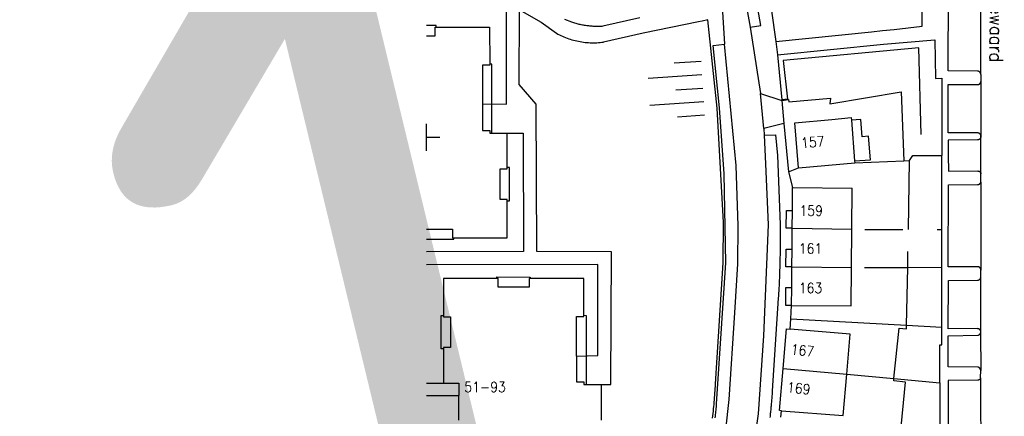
# Model space of a CAD drawing. Header units: millimetres. Extents: x 96940 to 101272, y 432237 to 434659.
# Tile 153 of 256: x 96940 to 97085, y 433459 to 433517. Entities that reach past the tile are written whole.
import ezdxf

# ---------------------------------------------------------------- set-up
doc = ezdxf.new("R2010")
doc.units = ezdxf.units.MM
doc.layers.add('Ondergrond_Nieuw_IP', color=8, linetype='Continuous')
doc.layers.add('R_BN_T_N_Vecomwissel_20mkh_Bemating_Tekst', color=1, linetype='Continuous')
doc.styles.add('ISO', font='iso.shx')
doc.styles.get("Standard").update_dxf_attribs({"font": 'romans.shx'})

msp = doc.modelspace()

# ---------------------------------------------------------------- linework, layer by layer
at = {"layer": 'Ondergrond_Nieuw_IP'}
for p, q in [((97000, 433498), (97000, 433502)), ((97000, 433498), (97000, 433502)), ((97000, 433498), (97000, 433502)), ((97000, 433500), (97002, 433500)), ((97000, 433500), (97002, 433500)), ((97000, 433500), (97002, 433500))]:
    msp.add_line(p, q, dxfattribs=at)
for points in [[(97034.97671, 433585.61929), (97037.79, 433571.03), (97041.47999, 433551.28), (97047.80309, 433516.26103)], [(97047.80309, 433516.26102), (97049.42217, 433516.51666), (97041.4247, 433561.99849)], [(97069.10816, 433515.94468), (97073.22, 433516.4), (97073.22783, 433529.94623)], [(97081.88001, 433509.26923), (97081.87873, 433509.33251), (97081.87605, 433509.35659), (97081.87215, 433509.3805), (97081.86705, 433509.40418), (97081.86076, 433509.42757), (97081.85329, 433509.45062), (97081.84466, 433509.47326), (97081.8349, 433509.49543), (97081.82402, 433509.51708), (97081.81207, 433509.53815), (97081.79907, 433509.55859), (97081.78504, 433509.57835), (97081.77004, 433509.59737), (97081.75409, 433509.6156), (97081.73724, 433509.63301), (97081.71953, 433509.64954), (97081.701, 433509.66515), (97081.68171, 433509.6798), (97081.6617, 433509.69346), (97081.64103, 433509.70609), (97081.61974, 433509.71766), (97081.5979, 433509.72813), (97081.57555, 433509.73749), (97081.55276, 433509.7457), (97081.52958, 433509.75275), (97081.50608, 433509.75861), (97081.4823, 433509.76328), (97081.45833, 433509.76674), (97081.4342, 433509.76898), (97081.41, 433509.77), (97077.08, 433509.80999), (97077.11999, 433521.53)], [(97081.88001, 433509.26923), (97081.9, 433522.03)], [(97008.27, 433504.94981), (97011.80999, 433504.89), (97011.80999, 433519.66999), (97010.83, 433519.88), (97000, 433520.00442)], [(97025.85, 433463.44), (97027.25999, 433463.44), (97027.33998, 433483.07), (97016.29, 433483.1), (97016.22999, 433504.86998), (97013.71, 433507.79999), (97013.72999, 433518.80998), (97016.94998, 433517.02), (97019.19998, 433515.36998)], [(97043.66818, 433519.31515), (97044.03601, 433513.78032)], [(97050.90447, 433519.03065), (97051.61999, 433514.16999)], [(97031.54, 433517.66999), (97026.08, 433516.4), (97025.91936, 433516.39069), (97025.75862, 433516.38351), (97025.59779, 433516.37846), (97025.43691, 433516.37554), (97025.276, 433516.37475), (97025.1151, 433516.37609), (97024.95423, 433516.37957), (97024.79342, 433516.38517), (97024.6327, 433516.39291), (97024.4721, 433516.40277), (97024.31164, 433516.41476), (97024.15135, 433516.42887), (97023.99127, 433516.4451), (97023.83141, 433516.46346), (97023.67181, 433516.48393), (97023.5125, 433516.50651), (97023.3535, 433516.5312), (97023.19484, 433516.55799), (97023.03655, 433516.58689), (97022.87865, 433516.61787), (97022.72118, 433516.65095), (97022.56416, 433516.68611), (97022.40762, 433516.72334), (97022.25159, 433516.76265), (97022.09609, 433516.80402), (97021.94116, 433516.84745), (97021.78681, 433516.89292), (97021.63308, 433516.94043), (97021.47999, 433516.98998), (97020.46, 433517.41)], [(97042.28177, 433458.49019), (97042.32128, 433458.82646), (97042.35908, 433459.16292), (97042.39515, 433459.49957), (97042.42949, 433459.8364), (97042.46212, 433460.17341), (97042.49302, 433460.51058), (97042.52219, 433460.8479), (97042.54963, 433461.18536), (97042.57535, 433461.52296), (97042.59934, 433461.86069), (97042.62161, 433462.19854), (97042.64214, 433462.53649), (97042.66094, 433462.87455), (97042.67802, 433463.2127), (97042.69336, 433463.55093), (97043.85778, 433481.42849), (97043.8695, 433487.38435), (97042.94766, 433504.28879), (97041.56667, 433517.34895), (97040.7161, 433517.17401), (97040.1818, 433517.06429), (97032.02998, 433515.39), (97026.18, 433514.05998)], [(97001.44, 433516.29), (97001.44, 433516.5), (97000, 433516.5)], [(97000, 433514.99), (97001.27, 433514.99), (97001.27, 433516.29), (97001.44, 433516.29), (97009.34, 433516.29), (97009.34968, 433510.83001), (97009.35, 433510.65), (97008.27, 433510.64), (97008.27, 433504.94983)], [(97047.80309, 433516.26102), (97049.3625, 433506.48768), (97052.49225, 433505.44929)], [(97051.61999, 433514.16999), (97065.74997, 433515.58928)], [(97065.74999, 433515.58928), (97067.34918, 433515.75851), (97069.10816, 433515.94468)], [(97019.19998, 433515.36998), (97019.41949, 433515.25232), (97019.64152, 433515.1395), (97019.86596, 433515.03157), (97020.09272, 433514.92857), (97020.32167, 433514.83056), (97020.55272, 433514.73759), (97020.78574, 433514.6497), (97021.02064, 433514.56694), (97021.25729, 433514.48933), (97021.49558, 433514.41692), (97021.7354, 433514.34975), (97021.97663, 433514.28785), (97022.21917, 433514.23124), (97022.46288, 433514.17995), (97022.70765, 433514.13401), (97022.95338, 433514.09344), (97023.19993, 433514.05826), (97023.44719, 433514.02849), (97023.69505, 433514.00413), (97023.94338, 433513.98521), (97024.19206, 433513.97173), (97024.44098, 433513.96369), (97024.69002, 433513.96111), (97024.93905, 433513.96398), (97025.18797, 433513.9723), (97025.43663, 433513.98607), (97025.68494, 433514.00528), (97025.93277, 433514.02992), (97026.18, 433514.05998)], [(97051.61999, 433514.16999), (97051.83998, 433512.16999)], [(97051.83999, 433512.16999), (97067.54, 433513.77), (97075.11999, 433514.41999), (97075.21, 433508.67999), (97076.11999, 433508.71), (97076.11999, 433500.52), (97076.11999, 433498.78), (97076.11999, 433497.30998)], [(97034.02508, 433403.55136), (97043.52999, 433452.66), (97044.22999, 433456.75), (97044.72999, 433461.22), (97045.55, 433474.05998), (97046.02, 433481.28), (97046.05, 433486.88), (97045.72999, 433495.80999), (97044.03602, 433513.78032)], [(97042.65996, 433458.53663), (97042.68651, 433458.76362), (97042.71229, 433458.9907), (97042.73728, 433459.21787), (97042.76149, 433459.44512), (97042.78492, 433459.67245), (97042.80756, 433459.89986), (97042.82943, 433460.12735), (97042.85052, 433460.35492), (97042.87082, 433460.58255), (97043.06286, 433463.531), (97044.22726, 433481.40819), (97043.98434, 433494.59852), (97043.31592, 433504.32487), (97042.37208, 433513.58379), (97044.03602, 433513.78032)], [(97073.06, 433500.39), (97072.75, 433513.23), (97052.7, 433511.36), (97053.31788, 433505.64214), (97052.48267, 433505.55189)], [(97040.5679, 433511.20856), (97036.58654, 433510.94605)], [(97051.83999, 433512.16999), (97052.48266, 433505.55188), (97052.49226, 433505.4493)], [(97009.68, 433500.60873), (97009.68, 433510.82), (97009.34968, 433510.83001)], [(97040.69915, 433509.21788), (97032.73644, 433508.69287)], [(97081.91, 433500.09), (97081.91114, 433500.11793), (97081.91077, 433500.14589), (97081.90888, 433500.17378), (97081.90548, 433500.20153), (97081.90059, 433500.22905), (97081.89422, 433500.25627), (97081.88638, 433500.28311), (97081.8771, 433500.30948), (97081.8664, 433500.33531), (97081.85433, 433500.36052), (97081.8409, 433500.38504), (97081.82617, 433500.4088), (97081.81017, 433500.43173), (97081.79296, 433500.45376), (97081.77458, 433500.47482), (97081.75508, 433500.49486), (97081.73453, 433500.51381), (97081.71298, 433500.53162), (97081.6905, 433500.54824), (97081.66715, 433500.56361), (97081.64301, 433500.57771), (97081.61814, 433500.59047), (97081.59261, 433500.60187), (97081.5665, 433500.61186), (97081.53989, 433500.62044), (97081.51286, 433500.62755), (97081.48548, 433500.6332), (97081.45783, 433500.63735), (97081.43, 433500.64), (97077.08998, 433500.64), (97077.08998, 433507.79), (97081.4431, 433507.79), (97081.46799, 433507.79177), (97081.49275, 433507.79483), (97081.51732, 433507.79919), (97081.54163, 433507.80481), (97081.56561, 433507.8117), (97081.5892, 433507.81982), (97081.61234, 433507.82917), (97081.63496, 433507.83971), (97081.65699, 433507.85141), (97081.67839, 433507.86425), (97081.69909, 433507.87818), (97081.71903, 433507.89317), (97081.73817, 433507.90919), (97081.75644, 433507.92618), (97081.77381, 433507.9441), (97081.79021, 433507.96289), (97081.80562, 433507.98252), (97081.81998, 433508.00293), (97081.83326, 433508.02405), (97081.84541, 433508.04584), (97081.85642, 433508.06824), (97081.86624, 433508.09117), (97081.87486, 433508.11459), (97081.88224, 433508.13843), (97081.88837, 433508.16261), (97081.89323, 433508.18709), (97081.89681, 433508.21178), (97081.89909, 433508.23663), (97081.90008, 433508.26156)], [(97081.88, 433509.26922), (97081.90008, 433508.26156)], [(97081.9001, 433508.26157), (97081.91922, 433500.18681), (97081.91, 433500.09)], [(97040.8304, 433507.2272), (97036.84904, 433506.9647)], [(97049.81721, 433501.28181), (97049.3625, 433506.48769)], [(97052.49226, 433505.44931), (97053.5, 433505.56), (97053.52, 433505.25), (97059.68, 433505.78), (97059.57, 433504.94), (97070.14, 433506.69), (97070.52211, 433496.53403)], [(97052.49226, 433505.4493), (97052.81153, 433502.03586)], [(97008.27, 433504.94983), (97008.27, 433500.98998), (97009.35, 433500.98999), (97009.35, 433500.60999), (97009.68, 433500.60872), (97011.94, 433500.6)], [(97008.27, 433504.94983), (97008.27, 433500.98998), (97009.35, 433500.98999), (97009.35, 433500.60999), (97009.68, 433500.60872), (97011.94, 433500.6)], [(97040.96165, 433505.23652), (97032.99894, 433504.71152)], [(97041.0929, 433503.24584), (97037.11155, 433502.98334)], [(97054.97, 433495.49), (97054.44, 433502.12), (97059.901, 433502.64573), (97062.75, 433502.92), (97062.78186, 433502.51015), (97063.24979, 433496.48998), (97063.27, 433496.23)], [(97063.24979, 433496.48998), (97065.58, 433496.67), (97065.31, 433500.16), (97064.36, 433500.08), (97064.17, 433502.62), (97062.78186, 433502.51015)], [(97052.81153, 433502.03586), (97049.8172, 433501.28181), (97049.90101, 433500.32227)], [(97052.81153, 433502.03586), (97053.48251, 433494.86215)], [(97000, 433486.43), (97003.84, 433486.43), (97003.85, 433485.13), (97004.03, 433485.13022), (97011.93, 433485.14), (97011.93966, 433490.61), (97011.94, 433490.8), (97010.88, 433490.8), (97010.87, 433495.33), (97011.94, 433495.34), (97011.94, 433495.52), (97011.94, 433500.6)], [(97011.94, 433500.6), (97014.29, 433500.58), (97014.32, 433483.10999), (97000, 433483.07088)], [(97049.90101, 433500.32227), (97050.11, 433496.05998), (97050.47999, 433487.05998), (97049.80999, 433470.66), (97048.97999, 433459.13), (97048, 433452.22), (97044.88266, 433435.9048)], [(97049.90101, 433500.32227), (97051.58454, 433500.36634), (97051.87028, 433497.2916), (97052.27184, 433487.11477), (97052.27352, 433486.7377), (97052.27437, 433486.36063), (97052.27438, 433485.98355), (97052.27356, 433485.60648), (97052.2719, 433485.22941), (97052.26941, 433484.85234), (97052.26609, 433484.47528), (97052.26194, 433484.09823), (97052.25695, 433483.72119), (97052.25112, 433483.34416), (97052.24446, 433482.96714), (97052.23697, 433482.59014), (97052.22865, 433482.21316), (97052.21949, 433481.8362), (97052.2095, 433481.45925), (97052.19868, 433481.08234), (97052.18702, 433480.70544), (97052.17453, 433480.32857), (97052.1612, 433479.95173), (97052.14704, 433479.57493), (97052.13205, 433479.19815), (97052.11623, 433478.82141), (97052.09957, 433478.4447), (97052.08208, 433478.06803), (97052.06376, 433477.6914), (97052.0446, 433477.31482), (97052.02461, 433476.93827), (97052.00379, 433476.56177), (97051.98214, 433476.18532), (97051.09332, 433462.50701), (97051.08088, 433462.3194), (97051.06797, 433462.13182), (97051.05459, 433461.94428), (97051.04073, 433461.75676), (97051.02641, 433461.56929), (97051.0116, 433461.38185), (97050.99633, 433461.19445), (97050.98058, 433461.00709), (97050.96435, 433460.81977), (97050.94766, 433460.63249), (97050.93049, 433460.44525), (97050.91285, 433460.25806), (97050.89474, 433460.07091), (97050.87615, 433459.88381), (97050.8571, 433459.69675), (97050.83757, 433459.50975), (97050.81757, 433459.32279), (97050.79709, 433459.13589), (97050.77615, 433458.94903), (97050.75473, 433458.76224), (97050.73284, 433458.57549)], [(97081.91, 433500.09), (97081.90761, 433500.06443), (97081.90394, 433500.039), (97081.89902, 433500.01379), (97081.89285, 433499.98886), (97081.88544, 433499.96427), (97081.87682, 433499.94007), (97081.867, 433499.91633), (97081.85602, 433499.89311), (97081.84389, 433499.87047), (97081.83066, 433499.84846), (97081.81634, 433499.82713), (97081.80098, 433499.80655), (97081.78461, 433499.78675), (97081.76728, 433499.76779), (97081.74903, 433499.74972), (97081.72989, 433499.73258), (97081.70993, 433499.71642), (97081.6892, 433499.70126), (97081.66773, 433499.68716), (97081.64558, 433499.67414), (97081.62282, 433499.66225), (97081.59949, 433499.6515), (97081.57566, 433499.64192), (97081.55138, 433499.63354), (97081.52671, 433499.62639), (97081.50171, 433499.62046), (97081.47646, 433499.61579), (97081.451, 433499.61239), (97081.4254, 433499.61025), (97077.07, 433499.59), (97077.08973, 433497.30998), (97077.11, 433494.97), (97081.45411, 433495.01013), (97081.47785, 433495.00936), (97081.50151, 433495.00737), (97081.52504, 433495.00415), (97081.54837, 433494.99973), (97081.57144, 433494.99411), (97081.5942, 433494.9873), (97081.61657, 433494.97933), (97081.6385, 433494.97022), (97081.65993, 433494.95998), (97081.6808, 433494.94866), (97081.70106, 433494.93627), (97081.72065, 433494.92285), (97081.73953, 433494.90844), (97081.75763, 433494.89307), (97081.77492, 433494.87679), (97081.79135, 433494.85964), (97081.80687, 433494.84167), (97081.82144, 433494.82292), (97081.83502, 433494.80344), (97081.84758, 433494.78328), (97081.85908, 433494.76251), (97081.8695, 433494.74116), (97081.8788, 433494.71931), (97081.88696, 433494.69701), (97081.89396, 433494.67432), (97081.89977, 433494.65129), (97081.90439, 433494.628), (97081.90781, 433494.6045), (97081.91, 433494.58085)], [(97081.91, 433494.58086), (97081.91, 433500.09)], [(97063.27, 433496.23), (97070.52211, 433496.53403)], [(97070.52211, 433496.53403), (97071.38, 433496.57)], [(97071.19123, 433486.36), (97071.38, 433496.57)], [(97071.38, 433496.57), (97071.83, 433497.31), (97076.12, 433497.31)], [(97076.11886, 433486.35969), (97076.11999, 433487.57), (97076.11999, 433488.17999), (97076.11999, 433497.30999)], [(97011.93966, 433490.61), (97012.28, 433490.61), (97012.27, 433495.52), (97011.94, 433495.52)], [(97053.48251, 433494.86216), (97054.97, 433495.49)], [(97054.97, 433495.49), (97063.27, 433496.23)], [(97053.48251, 433494.86215), (97054.08999, 433492.57)], [(97081.89002, 433493.34239), (97081.89107, 433493.34588), (97081.8921, 433493.34937), (97081.8931, 433493.35287), (97081.89407, 433493.35638), (97081.89502, 433493.3599), (97081.89594, 433493.36342), (97081.89684, 433493.36695), (97081.89771, 433493.37049), (97081.89856, 433493.37403), (97081.89938, 433493.37758), (97081.90017, 433493.38114), (97081.90094, 433493.3847), (97081.90169, 433493.38826), (97081.9024, 433493.39183), (97081.90309, 433493.39541), (97081.90376, 433493.39899), (97081.90439, 433493.40258), (97081.90501, 433493.40617), (97081.90559, 433493.40976), (97081.90615, 433493.41336), (97081.90668, 433493.41696), (97081.90719, 433493.42057), (97081.90767, 433493.42418), (97081.90813, 433493.4278), (97081.90855, 433493.43141), (97081.90895, 433493.43503), (97081.90933, 433493.43866), (97081.90968, 433493.44228), (97081.91, 433493.44591), (97081.91, 433494.58085)], [(97054.06164, 433489.14998), (97054.08999, 433492.57)], [(97054.06164, 433489.14998), (97054.08999, 433492.57)], [(97054.09, 433492.57), (97062.88, 433492.49)], [(97062.83, 433486.4), (97062.88, 433492.49)], [(97081.9, 433480.3719), (97081.89896, 433480.39854), (97081.89648, 433480.42509), (97081.89258, 433480.45147), (97081.88726, 433480.4776), (97081.88053, 433480.5034), (97081.87243, 433480.5288), (97081.86296, 433480.55373), (97081.85217, 433480.57811), (97081.84007, 433480.60188), (97081.82671, 433480.62495), (97081.81212, 433480.64728), (97081.79636, 433480.66878), (97081.77945, 433480.6894), (97081.76146, 433480.70908), (97081.74243, 433480.72776), (97081.72242, 433480.74538), (97081.70149, 433480.7619), (97081.6797, 433480.77727), (97081.65711, 433480.79144), (97081.63379, 433480.80437), (97081.60981, 433480.81602), (97081.58523, 433480.82636), (97081.56013, 433480.83536), (97081.53458, 433480.843), (97081.50866, 433480.84924), (97081.48243, 433480.85408), (97081.45599, 433480.85749), (97081.4294, 433480.85947), (97081.40274, 433480.86002), (97077.08, 433480.82), (97077.11, 433492.96), (97081.41998, 433492.98998), (97081.44163, 433492.99072), (97081.46323, 433492.99241), (97081.48474, 433492.99503), (97081.50611, 433492.99858), (97081.5273, 433493.00306), (97081.54829, 433493.00846), (97081.56901, 433493.01477), (97081.58944, 433493.02197), (97081.60955, 433493.03005), (97081.62928, 433493.039), (97081.6486, 433493.0488), (97081.66748, 433493.05943), (97081.68587, 433493.07087), (97081.70376, 433493.0831), (97081.72109, 433493.09609), (97081.73784, 433493.10983), (97081.75398, 433493.12428), (97081.76948, 433493.13943), (97081.7843, 433493.15523), (97081.79842, 433493.17166), (97081.81181, 433493.18869), (97081.82445, 433493.20628), (97081.83631, 433493.22441), (97081.84738, 433493.24304), (97081.85762, 433493.26213), (97081.86702, 433493.28164), (97081.87557, 433493.30155), (97081.88324, 433493.32181), (97081.89002, 433493.34239)], [(97081.89002, 433493.34239), (97081.9, 433480.3719)], [(97054.04, 433486.54), (97053.16, 433486.54999), (97053.18, 433489.16), (97054.06164, 433489.14998)], [(97054.04, 433486.54), (97054.06164, 433489.14998)], [(97054.04, 433486.54), (97054.06164, 433489.14998)], [(97054.01293, 433483.46), (97054.04, 433486.54)], [(97054.01293, 433483.46), (97054.04, 433486.54)], [(97054.04, 433486.54), (97062.83, 433486.4)], [(97062.79, 433480.74), (97062.83, 433486.4)], [(97064.77095, 433486.36039), (97070.39116, 433486.36)], [(97075.4566, 433486.36), (97076.11886, 433486.3597)], [(97076.11363, 433480.78258), (97076.11389, 433481.06002), (97076.11585, 433483.15003), (97076.11886, 433486.35969)], [(97000, 433484.92353), (97004.03, 433484.91), (97004.03, 433485.13022)], [(97053.99, 433480.85), (97053.11, 433480.85999), (97053.13, 433483.46), (97054.01293, 433483.46)], [(97053.99, 433480.85), (97054.01294, 433483.46)], [(97053.99, 433480.85), (97054.01294, 433483.46)], [(97071.08768, 433480.75939), (97071.13064, 433483.08289)], [(97022.19, 433467.65), (97025.30999, 433467.72999), (97025.33, 433481.17999), (97000, 433481.13381)], [(97053.96321, 433477.77996), (97053.99, 433480.85)], [(97053.96321, 433477.77996), (97053.99, 433480.85)], [(97053.99, 433480.85), (97062.79, 433480.74)], [(97062.75, 433475.05), (97062.79, 433480.74)], [(97064.72576, 433480.73003), (97071.08768, 433480.75939)], [(97070.92934, 433472.19517), (97071.08768, 433480.75939)], [(97071.08768, 433480.75939), (97076.11363, 433480.78259)], [(97076.11369, 433471.89977), (97076.11999, 433476.29), (97076.11, 433476.91), (97076.11363, 433480.78256)], [(97022.19, 433467.65), (97022.19, 433473.49), (97023.26, 433473.48), (97023.26034, 433473.67029), (97023.27, 433479.14), (97015.35998, 433479.13022), (97015.18, 433479.13), (97015.18, 433477.83), (97010.58, 433477.83), (97010.59, 433479.13), (97010.41, 433479.12978), (97002.5, 433479.12), (97002.5, 433473.64969), (97002.5, 433473.46), (97003.58, 433473.47), (97003.58, 433468.91), (97002.5, 433468.92), (97002.5, 433468.74), (97002.5, 433463.65)], [(97010.41, 433479.12978), (97010.41, 433479.35), (97015.34, 433479.33), (97015.35998, 433479.13022)], [(97081.89002, 433471.22743), (97081.88892, 433471.25267), (97081.88649, 433471.27782), (97081.88275, 433471.30281), (97081.8777, 433471.32757), (97081.87136, 433471.35203), (97081.86374, 433471.37612), (97081.85487, 433471.39978), (97081.84477, 433471.42294), (97081.83347, 433471.44554), (97081.821, 433471.46752), (97081.80739, 433471.48881), (97081.79268, 433471.50936), (97081.77692, 433471.5291), (97081.76014, 433471.548), (97081.74239, 433471.56598), (97081.72373, 433471.58301), (97081.70419, 433471.59904), (97081.68384, 433471.61402), (97081.66274, 433471.62791), (97081.64093, 433471.64067), (97081.61848, 433471.65227), (97081.59546, 433471.66268), (97081.57192, 433471.67187), (97081.54793, 433471.6798), (97081.52356, 433471.68647), (97081.49887, 433471.69185), (97081.47393, 433471.69593), (97081.44882, 433471.69869), (97081.42359, 433471.70013), (97077.07, 433471.67998), (97077.1, 433478.79999), (97081.4, 433478.85999), (97081.42654, 433478.86131), (97081.45297, 433478.86401), (97081.47922, 433478.86807), (97081.50523, 433478.87349), (97081.53093, 433478.88024), (97081.55624, 433478.88832), (97081.5811, 433478.8977), (97081.60544, 433478.90835), (97081.62919, 433478.92025), (97081.6523, 433478.93336), (97081.67469, 433478.94766), (97081.69632, 433478.96309), (97081.71712, 433478.97962), (97081.73703, 433478.99721), (97081.756, 433479.01581), (97081.77399, 433479.03536), (97081.79094, 433479.05582), (97081.80681, 433479.07713), (97081.82155, 433479.09923), (97081.83513, 433479.12207), (97081.8475, 433479.14558), (97081.85865, 433479.1697), (97081.86852, 433479.19436), (97081.87711, 433479.21951), (97081.88438, 433479.24506), (97081.89032, 433479.27096), (97081.89491, 433479.29713), (97081.89814, 433479.3235), (97081.9, 433479.35)], [(97081.89002, 433471.22744), (97081.9, 433479.35)], [(97081.9, 433479.35), (97081.9, 433480.3719)], [(97053.94, 433475.11999), (97053.07, 433475.11999), (97053.08999, 433477.79), (97053.96321, 433477.77996)], [(97053.94, 433475.12), (97053.96321, 433477.77996)], [(97053.94, 433475.12), (97053.96321, 433477.77996)], [(97053.83225, 433473.1693), (97053.94, 433475.11999)], [(97053.94, 433475.12), (97062.75, 433475.05)], [(97002.5, 433468.74), (97002.2, 433468.74), (97002.19, 433473.64), (97002.5, 433473.64969)], [(97023.26034, 433473.67029), (97023.6, 433473.66), (97023.59415, 433467.686)], [(97053.74639, 433471.61466), (97053.83225, 433473.1693)], [(97053.83226, 433473.1693), (97070.92934, 433472.19517)], [(97069.05468, 433464.32781), (97069.84, 433471.75), (97070.92, 433471.69), (97070.92934, 433472.19517)], [(97070.92934, 433472.19517), (97076.11369, 433471.89978)], [(97075.83427, 433463.70357), (97075.83, 433467.66999), (97075.83999, 433469.32), (97076.11, 433469.33), (97076.11367, 433471.89977)], [(97052.69, 433465.83), (97053.19999, 433471.66), (97053.74639, 433471.61466)], [(97052.69, 433465.83), (97053.19999, 433471.66), (97053.74639, 433471.61466)], [(97062.08328, 433464.9697), (97062.6, 433470.88), (97053.74639, 433471.61466)], [(97081.88, 433465.52), (97081.87773, 433465.54489), (97081.87431, 433465.56965), (97081.86977, 433465.59423), (97081.86411, 433465.61857), (97081.85733, 433465.64263), (97081.84946, 433465.66635), (97081.84052, 433465.68969), (97081.83051, 433465.71259), (97081.81946, 433465.73501), (97081.8074, 433465.7569), (97081.79435, 433465.77822), (97081.78033, 433465.79891), (97081.76538, 433465.81894), (97081.74953, 433465.83827), (97081.73281, 433465.85684), (97081.71526, 433465.87464), (97081.69691, 433465.89161), (97081.6778, 433465.90772), (97081.65797, 433465.92293), (97081.63747, 433465.93723), (97081.61633, 433465.95057), (97081.59461, 433465.96292), (97081.57234, 433465.97427), (97081.54957, 433465.98459), (97081.52636, 433465.99385), (97081.50274, 433466.00204), (97081.47878, 433466.00913), (97081.45451, 433466.01513), (97081.43, 433466.02), (97077.07, 433466.07), (97077.07, 433470.66), (97081.44998, 433470.73998), (97081.46962, 433470.74207), (97081.48915, 433470.74496), (97081.50855, 433470.74865), (97081.52778, 433470.75313), (97081.54682, 433470.7584), (97081.56562, 433470.76444), (97081.58415, 433470.77125), (97081.60239, 433470.77882), (97081.62031, 433470.78713), (97081.63787, 433470.79616), (97081.65504, 433470.80591), (97081.6718, 433470.81636), (97081.68812, 433470.82748), (97081.70396, 433470.83927), (97081.71931, 433470.85169), (97081.73414, 433470.86474), (97081.74841, 433470.87838), (97081.76212, 433470.8926), (97081.77523, 433470.90737), (97081.78773, 433470.92266), (97081.79958, 433470.93845), (97081.81078, 433470.95472), (97081.8213, 433470.97143), (97081.83113, 433470.98856), (97081.84024, 433471.00608), (97081.84863, 433471.02395), (97081.85628, 433471.04216), (97081.86317, 433471.06067), (97081.8693, 433471.07944)], [(97081.8693, 433471.07944), (97081.87078, 433471.0844), (97081.8722, 433471.08937), (97081.87357, 433471.09436), (97081.87488, 433471.09937), (97081.87614, 433471.10438), (97081.87735, 433471.10941), (97081.8785, 433471.11446), (97081.8796, 433471.11951), (97081.88065, 433471.12458), (97081.88164, 433471.12966), (97081.88257, 433471.13475), (97081.88346, 433471.13984), (97081.88428, 433471.14495), (97081.88506, 433471.15007), (97081.88577, 433471.15519), (97081.88644, 433471.16032), (97081.88704, 433471.16546), (97081.8876, 433471.1706), (97081.88809, 433471.17575), (97081.88853, 433471.18091), (97081.88892, 433471.18607), (97081.88925, 433471.19123), (97081.88953, 433471.1964), (97081.88975, 433471.20157), (97081.88991, 433471.20674), (97081.89002, 433471.21191), (97081.89008, 433471.21708), (97081.89008, 433471.22226), (97081.89002, 433471.22743)], [(97081.8693, 433471.07944), (97081.88, 433465.52)], [(97022.19, 433467.65), (97022.19, 433463.85), (97023.27, 433463.84), (97023.25999, 433463.44), (97023.58999, 433463.44), (97025.85, 433463.44)], [(97022.19, 433467.65), (97022.19, 433463.85), (97023.27, 433463.84), (97023.25999, 433463.44), (97023.58999, 433463.44), (97025.85, 433463.44)], [(97023.59415, 433467.686), (97023.59, 433463.44)], [(97052.45331, 433459.56602), (97052.13999, 433459.59), (97052.69, 433465.83)], [(97052.45331, 433459.56602), (97052.13999, 433459.59), (97052.69, 433465.83)], [(97052.45332, 433459.56603), (97061.55, 433458.87), (97062.08328, 433464.9697)], [(97052.69, 433465.83), (97062.08328, 433464.9697)], [(97062.08328, 433464.9697), (97069.05468, 433464.32781)], [(97081.85043, 433464.42093), (97081.85086, 433464.42295), (97081.85127, 433464.42497), (97081.85168, 433464.42699), (97081.85208, 433464.42901), (97081.85247, 433464.43104), (97081.85285, 433464.43306), (97081.85322, 433464.43509), (97081.85358, 433464.43712), (97081.85393, 433464.43916), (97081.85428, 433464.44119), (97081.85461, 433464.44323), (97081.85493, 433464.44526), (97081.85525, 433464.4473), (97081.85555, 433464.44934), (97081.85585, 433464.45138), (97081.85613, 433464.45342), (97081.85641, 433464.45547), (97081.85667, 433464.45751), (97081.85693, 433464.45956), (97081.85718, 433464.46161), (97081.85742, 433464.46366), (97081.85765, 433464.46571), (97081.85787, 433464.46776), (97081.85807, 433464.46981), (97081.85828, 433464.47186), (97081.85847, 433464.47391), (97081.85865, 433464.47597), (97081.85882, 433464.47802), (97081.85898, 433464.48008), (97081.88, 433465.52)], [(97000, 433463.63376), (97002.5, 433463.65)], [(97002.5, 433463.65), (97004.77, 433463.64), (97004.77, 433461.84)], [(97002.5, 433463.65), (97004.77, 433463.64), (97004.77, 433461.84)], [(97025.83999, 433458.19), (97025.8403, 433458.35001), (97025.85, 433463.44)], [(97025.83999, 433458.19), (97025.8403, 433458.35001), (97025.85, 433463.44)], [(97069.99568, 433455.63557), (97070.77, 433463.81), (97069.02, 433464), (97069.05468, 433464.32781)], [(97069.05468, 433464.32781), (97075.83428, 433463.70358)], [(97075.83428, 433463.70357), (97075.83999, 433458.41), (97075.83, 433456.45), (97075.83, 433454.65321)], [(97081.85043, 433464.42093), (97081.8458, 433464.40148), (97081.8403, 433464.38225), (97081.83394, 433464.36329), (97081.82674, 433464.34464), (97081.8187, 433464.32632), (97081.80985, 433464.30839), (97081.8002, 433464.29088), (97081.78977, 433464.27382), (97081.77858, 433464.25724), (97081.76666, 433464.24119), (97081.75403, 433464.22568), (97081.74071, 433464.21076), (97081.72674, 433464.19646), (97081.71214, 433464.1828), (97081.69693, 433464.16981), (97081.68116, 433464.15751), (97081.66485, 433464.14594), (97081.64804, 433464.13512), (97081.63075, 433464.12506), (97081.61303, 433464.11579), (97081.59492, 433464.10733), (97081.57644, 433464.09969), (97081.55763, 433464.09289), (97081.53854, 433464.08694), (97081.5192, 433464.08186), (97081.49965, 433464.07765), (97081.47993, 433464.07433), (97081.46008, 433464.0719), (97081.44014, 433464.07036), (97077.05, 433464.03), (97077.08998, 433451.9)], [(97081.85043, 433464.42093), (97081.90088, 433451.50056)], [(97000, 433461.8123), (97004.77, 433461.84)], [(97004.77, 433458.16), (97004.77, 433461.84)], [(97004.77, 433458.16), (97004.77, 433461.84)], [(97052.33143, 433458.60975), (97052.45331, 433459.56602)]]:
    msp.add_lwpolyline(points, dxfattribs=at)

# ---------------------------------------------------------------- texts
at = {"layer": 'Ondergrond_Nieuw_IP', "width": 0.9}
for s, height, rotation, p in [('Ruigewaard', 2, 269.804, (97083.2362, 433524.7125)), ('157', 1.5, 4.588, (97055.4, 433498.4)), ('167', 1.5, 353.856, (97053.75, 433467.92)), ('169', 1.5, 353.856, (97053.2, 433462.32))]:
    msp.add_text(s, height=height, rotation=rotation, dxfattribs=at).set_placement(p)
for s, p in [('159', (97055.1, 433488.4)), ('161', (97055, 433482.8)), ('163', (97055, 433476.96)), ('51-93', (97005.6, 433462.32))]:
    msp.add_text(s, height=1.5, dxfattribs=at).set_placement(p)
at = {"layer": 'R_BN_T_N_Vecomwissel_20mkh_Bemating_Tekst', "color": 7, "insert": (96990.7419, 433464.72045), "char_height": 150, "attachment_point": 5, "rotation": 13.5919308, "style": 'ISO'}
msp.add_mtext('1', dxfattribs=at)

doc.saveas('drawing.dxf')
